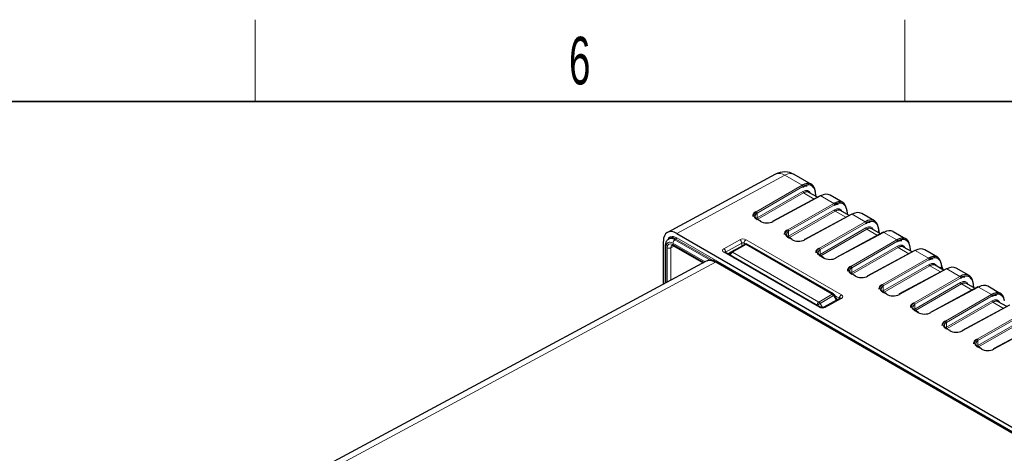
# Paper-space layout 'Blatt2' of a CAD drawing. Header units: millimetres. Extents: x 5 to 418, y 2 to 292.
# Tile 74 of 76: x 247 to 320, y 257 to 288. Entities that reach past the tile are written whole.
import ezdxf

# ---------------------------------------------------------------- set-up
doc = ezdxf.new("R2010")
doc.units = ezdxf.units.MM
doc.layers.add('SLD-0', color=7, linetype='Continuous')
doc.styles.add('SLDTEXTSTYLE0', font='TXT', dxfattribs={"width": 0.605})

psp = doc.layouts.new('Blatt2')

# ---------------------------------------------------------------- linework, layer by layer
at = {"color": 7, "linetype": 'Continuous', "lineweight": 25}
for p, q in [((303.008, 277.15), (295.054, 272.873)), ((305.632, 276.401), (304.371, 277.129)), ((305.996, 275.498), (305.926, 275.922)), ((306.281, 275.555), (302.787, 273.676)), ((306.082, 275.448), (305.449, 275.814)), ((307.951, 275.062), (307.014, 275.603)), ((308.402, 274.109), (307.768, 274.475)), ((308.315, 274.159), (308.245, 274.583)), ((301.912, 273.689), (301.634, 273.85)), ((308.6, 274.216), (305.106, 272.337)), ((310.271, 273.723), (309.333, 274.264)), ((310.721, 272.77), (310.088, 273.136)), ((310.634, 272.82), (310.564, 273.244)), ((312.59, 272.384), (311.652, 272.925)), ((294.751, 269.064), (294.751, 272.225)), ((295.218, 272.424), (295.131, 272.373)), ((295.741, 272.796), (320.82, 258.319)), ((304.231, 272.35), (303.953, 272.511)), ((310.92, 272.877), (307.426, 270.998)), ((294.887, 271.874), (294.887, 271.878)), ((294.887, 271.874), (294.887, 269.137)), ((295.498, 271.892), (297.676, 270.635)), ((299.733, 271.432), (300.74, 271.993)), ((307.252, 268.347), (300.938, 271.992)), ((313.239, 271.538), (309.745, 269.659)), ((313.04, 271.431), (312.407, 271.797)), ((312.951, 271.494), (312.884, 271.905)), ((314.909, 271.045), (313.972, 271.587)), ((297.897, 270.754), (267.236, 254.28)), ((306.302, 267.377), (299.287, 271.427)), ((299.533, 271.316), (299.733, 271.432)), ((306.55, 271.012), (306.272, 271.172)), ((351.823, 240.007), (298.681, 270.686)), ((315.558, 270.199), (312.064, 268.321)), ((315.36, 270.092), (314.726, 270.458)), ((315.231, 270.396), (315.203, 270.566)), ((317.229, 269.706), (316.291, 270.248)), ((308.87, 269.673), (308.592, 269.833)), ((317.878, 268.86), (314.383, 266.982)), ((317.679, 268.754), (317.046, 269.119)), ((317.59, 268.816), (317.522, 269.227)), ((319.548, 268.367), (318.61, 268.909)), ((307.745, 268.036), (306.557, 267.374)), ((307.526, 267.927), (307.326, 268.274)), ((307.531, 267.917), (307.526, 267.927)), ((311.189, 268.334), (310.911, 268.494)), ((313.508, 266.995), (313.23, 267.155)), ((320.197, 267.521), (316.703, 265.643)), ((319.998, 267.415), (319.365, 267.78)), ((315.827, 265.656), (315.55, 265.816)), ((322.516, 266.182), (319.022, 264.304)), ((318.147, 264.317), (317.869, 264.477))]:
    psp.add_line(p, q, dxfattribs=at)
at = {"color": 7, "linetype": 'Continuous', "lineweight": 18}
for p, q in [((303.688, 277.069), (295.741, 272.796)), ((304.961, 276.335), (303.688, 277.069)), ((301.587, 274.387), (304.961, 276.335)), ((305.017, 276.237), (301.643, 274.289)), ((301.643, 273.93), (305.01, 275.873)), ((305.964, 275.517), (305.904, 275.877)), ((305.067, 275.775), (301.7, 273.832)), ((306.32, 275.55), (302.826, 273.672)), ((305.85, 275.323), (305.067, 275.775)), ((307.28, 274.996), (306.32, 275.55)), ((303.906, 273.048), (307.28, 274.996)), ((307.337, 274.898), (303.962, 272.95)), ((303.962, 272.591), (307.329, 274.534)), ((307.386, 274.436), (304.019, 272.493)), ((308.169, 273.984), (307.386, 274.436)), ((308.283, 274.178), (308.224, 274.538)), ((301.873, 273.686), (301.595, 273.846)), ((301.643, 273.93), (301.643, 274.289)), ((308.639, 274.211), (305.145, 272.333)), ((306.225, 271.709), (309.599, 273.657)), ((309.599, 273.657), (308.639, 274.211)), ((303.962, 272.591), (303.962, 272.95)), ((309.656, 273.559), (306.282, 271.611)), ((306.282, 271.252), (309.649, 273.196)), ((309.705, 273.098), (306.338, 271.154)), ((310.489, 272.645), (309.705, 273.098)), ((310.602, 272.839), (310.543, 273.199)), ((295.68, 272.38), (295.594, 272.329)), ((295.594, 272.329), (298.199, 270.825)), ((298.454, 270.779), (295.68, 272.38)), ((295.736, 272.478), (321.673, 257.505)), ((299.19, 271.675), (300.378, 272.337)), ((300.83, 272.332), (307.845, 268.283)), ((304.192, 272.347), (303.914, 272.507)), ((310.958, 272.872), (307.464, 270.994)), ((308.544, 270.37), (311.919, 272.318)), ((311.975, 272.22), (308.601, 270.272)), ((311.919, 272.318), (310.958, 272.872)), ((294.946, 271.792), (294.946, 269.168)), ((295.032, 269.215), (295.032, 271.739)), ((295.547, 271.864), (295.312, 271.738)), ((295.312, 271.738), (295.312, 269.365)), ((297.826, 270.716), (295.453, 272.085)), ((295.456, 271.984), (297.736, 270.668)), ((300.517, 272.09), (299.329, 271.429)), ((300.838, 271.982), (299.831, 271.421)), ((300.517, 271.868), (300.517, 272.09)), ((300.807, 272.016), (300.686, 272.086)), ((300.686, 272.086), (300.686, 271.963)), ((307.153, 268.337), (300.838, 271.982)), ((306.282, 271.252), (306.282, 271.611)), ((308.601, 269.913), (311.968, 271.857)), ((312.024, 271.759), (308.658, 269.815)), ((313.278, 271.534), (309.784, 269.655)), ((312.808, 271.306), (312.024, 271.759)), ((312.922, 271.5), (312.862, 271.86)), ((314.238, 270.979), (313.278, 271.534)), ((306.204, 267.369), (299.19, 271.418)), ((299.329, 271.429), (299.329, 271.403)), ((299.533, 271.316), (299.509, 271.299)), ((299.831, 271.421), (306.18, 267.756)), ((306.511, 271.008), (306.233, 271.168)), ((310.864, 269.031), (314.238, 270.979)), ((314.294, 270.881), (310.92, 268.933)), ((298.583, 270.677), (267.786, 254.13)), ((351.726, 239.999), (298.583, 270.677)), ((308.601, 269.913), (308.601, 270.272)), ((310.92, 268.574), (314.287, 270.518)), ((314.344, 270.42), (310.977, 268.476)), ((315.597, 270.195), (312.103, 268.316)), ((315.127, 269.967), (314.344, 270.42)), ((315.21, 270.35), (315.064, 270.263)), ((315.21, 270.35), (315.182, 270.521)), ((316.557, 269.64), (315.597, 270.195)), ((308.831, 269.669), (308.553, 269.83)), ((313.183, 267.692), (316.557, 269.64)), ((316.614, 269.542), (313.24, 267.595)), ((310.92, 268.574), (310.92, 268.933)), ((313.24, 267.235), (316.607, 269.179)), ((316.663, 269.081), (313.296, 267.137)), ((317.916, 268.856), (314.422, 266.977)), ((317.447, 268.629), (316.663, 269.081)), ((317.56, 268.822), (317.501, 269.182)), ((318.877, 268.301), (317.916, 268.856)), ((306.18, 267.756), (307.153, 268.337)), ((307.254, 268.233), (306.282, 267.651)), ((307.845, 268.026), (306.657, 267.364)), ((307.161, 267.711), (307.454, 267.886)), ((307.454, 267.886), (307.254, 268.233)), ((307.701, 268.036), (307.344, 268.242)), ((307.526, 267.927), (307.454, 267.886)), ((307.454, 267.886), (307.459, 267.877)), ((307.701, 268.012), (307.701, 268.036)), ((311.15, 268.33), (310.872, 268.491)), ((315.502, 266.354), (318.877, 268.301)), ((318.933, 268.203), (315.559, 266.256)), ((306.282, 267.651), (306.456, 267.35)), ((313.469, 266.991), (313.191, 267.152)), ((313.24, 267.235), (313.24, 267.595)), ((315.559, 265.896), (318.926, 267.84)), ((318.982, 267.742), (315.615, 265.798)), ((320.236, 267.517), (316.742, 265.638)), ((319.766, 267.29), (318.982, 267.742)), ((317.822, 265.015), (321.196, 266.963)), ((321.252, 266.865), (317.878, 264.917)), ((317.878, 264.557), (321.245, 266.501)), ((315.788, 265.652), (315.511, 265.813)), ((315.559, 265.896), (315.559, 266.256)), ((321.302, 266.403), (317.935, 264.459)), ((322.555, 266.178), (319.061, 264.299)), ((318.108, 264.314), (317.83, 264.474)), ((317.878, 264.557), (317.878, 264.917))]:
    psp.add_line(p, q, dxfattribs=at)
at = {"color": 7, "linetype": 'Continuous', "lineweight": 25, "flags": 128}
for points in [[(312.951, 271.494), (312.952, 271.489), (312.952, 271.483)], [(299.531, 271.315), (299.509, 271.301), (299.508, 271.299)], [(317.59, 268.816), (317.591, 268.811), (317.59, 268.805)]]:
    psp.add_lwpolyline(points, dxfattribs=at)
at = {"color": 7, "linetype": 'Continuous', "lineweight": 18, "flags": 128}
for points in [[(307.326, 268.274), (307.323, 268.272), (307.315, 268.267), (307.3, 268.259), (307.279, 268.247), (307.254, 268.233)], [(306.282, 267.651), (306.252, 267.634), (306.22, 267.615), (306.186, 267.596), (306.152, 267.576), (306.119, 267.557), (306.088, 267.539), (306.061, 267.524), (306.054, 267.52)]]:
    psp.add_lwpolyline(points, dxfattribs=at)
at = {"color": 7, "linetype": 'Continuous', "lineweight": 25}
for centre, radius, start, end in [((303.671, 275.916), 1.4, 60.00269, 118.26557), ((305.883, 275.913), 0.044, 11.47353, 63.12744), ((306.296, 275.518), 0.0395, 53.60884, 112.95878), ((308.202, 274.574), 0.044, 11.48328, 63.1205), ((301.895, 273.653), 0.0396, 65.34908, 124.60209), ((302.802, 273.64), 0.0395, 53.61599, 112.94881), ((308.616, 274.18), 0.0395, 53.60977, 112.95503), ((310.521, 273.235), 0.044, 11.47587, 63.1279), ((304.214, 272.314), 0.0396, 65.34908, 124.60209), ((305.122, 272.301), 0.0395, 53.61801, 112.94679), ((310.935, 272.841), 0.0395, 53.60977, 112.95503), ((300.838, 271.819), 0.2, 60.00269, 119.1388), ((312.841, 271.896), 0.044, 11.48328, 63.1205), ((313.254, 271.502), 0.0395, 53.60884, 112.95878), ((306.534, 270.976), 0.0396, 65.34908, 124.60209), ((307.441, 270.962), 0.0395, 53.61708, 112.95054), ((315.16, 270.557), 0.044, 11.48186, 63.12191), ((315.574, 270.163), 0.0395, 53.60977, 112.95503), ((308.853, 269.637), 0.0396, 65.34908, 124.60209), ((309.76, 269.623), 0.0395, 53.61801, 112.94679), ((317.479, 269.219), 0.044, 11.47957, 63.1242), ((317.893, 268.824), 0.0395, 53.6093, 112.9569), ((307.153, 268.174), 0.2, 30.00252, 60.00269), ((311.172, 268.298), 0.0396, 65.34908, 124.60209), ((312.08, 268.284), 0.0395, 53.61801, 112.94679), ((319.799, 267.88), 0.044, 11.4777, 63.12467), ((313.492, 266.959), 0.0396, 65.34908, 124.60209), ((314.399, 266.945), 0.0395, 53.61996, 112.94484), ((315.811, 265.62), 0.0396, 65.34908, 124.60209), ((316.718, 265.606), 0.0395, 53.61631, 112.94849), ((318.13, 264.281), 0.0396, 65.34908, 124.60209), ((319.038, 264.267), 0.0395, 53.61754, 112.94866)]:
    psp.add_arc(centre, radius, start, end, dxfattribs=at)
at = {"color": 7, "linetype": 'Continuous', "lineweight": 18}
for centre, radius, start, end in [((303.278, 276.513), 0.692, 53.60202, 112.9652), ((304.082, 276.499), 0.693, 65.33272, 124.63139), ((304.898, 276.233), 0.119, 1.72004, 58.27872), ((305.129, 275.877), 0.119, 181.72052, 238.28194), ((305.877, 275.918), 0.0493, 304.21426, 5.03814), ((301.524, 274.285), 0.119, 1.72909, 58.27091), ((307.217, 274.894), 0.119, 1.72004, 58.27872), ((307.449, 274.538), 0.119, 181.71854, 238.28269), ((308.196, 274.579), 0.0493, 304.22668, 5.02572), ((301.617, 273.814), 0.0396, 65.34908, 124.60209), ((301.762, 273.933), 0.119, 181.72004, 238.27872), ((309.537, 273.556), 0.119, 1.72203, 58.27797), ((303.843, 272.947), 0.119, 1.7271, 58.27167), ((309.768, 273.199), 0.119, 181.71849, 238.28398), ((310.515, 273.24), 0.0493, 304.21966, 5.03274), ((295.761, 272.071), 0.308, 122.91667, 177.37149), ((295.613, 272.483), 0.123, 302.9151, 357.37207), ((300.214, 272.082), 0.303, 1.58501, 57.26497), ((300.992, 272.072), 0.307, 121.97743, 177.4449), ((303.937, 272.475), 0.0396, 65.34908, 124.60209), ((304.082, 272.594), 0.119, 181.71999, 238.28001), ((311.856, 272.217), 0.119, 1.72004, 58.27872), ((294.983, 271.88), 0.0962, 184.16796, 247.15243), ((295.173, 272.013), 0.308, 242.65755, 296.76515), ((295.554, 271.973), 0.0988, 173.77972, 234.91037), ((299.026, 271.42), 0.303, 1.58544, 57.26454), ((300.78, 271.904), 0.0976, 53.25842, 114.08502), ((300.897, 271.9), 0.101, 65.6903, 125.61835), ((306.162, 271.608), 0.119, 1.7271, 58.27167), ((312.087, 271.86), 0.119, 181.72052, 238.28194), ((312.835, 271.901), 0.0493, 304.22078, 5.02605), ((299.246, 271.337), 0.099, 65.36078, 124.60252), ((299.836, 271.285), 0.18, 125.04134, 207.44954), ((300, 271.159), 0.311, 122.8102, 173.61285), ((299.773, 271.342), 0.0976, 53.25898, 114.08447), ((306.256, 271.136), 0.0396, 65.34908, 124.60209), ((306.401, 271.255), 0.119, 181.72203, 238.27797), ((314.175, 270.878), 0.119, 1.72004, 58.27872), ((298.64, 270.596), 0.099, 65.35551, 124.58128), ((308.482, 270.269), 0.119, 1.72909, 58.27091), ((314.407, 270.521), 0.119, 181.71854, 238.28269), ((315.154, 270.562), 0.0493, 304.21966, 5.03274), ((315.182, 270.391), 0.0493, 304.22048, 5.02713), ((308.575, 269.797), 0.0396, 65.34908, 124.60209), ((308.72, 269.917), 0.119, 181.72004, 238.27872), ((316.494, 269.539), 0.119, 1.72104, 58.27835), ((310.801, 268.93), 0.119, 1.7271, 58.27167), ((316.726, 269.182), 0.119, 181.71953, 238.28232), ((317.473, 269.223), 0.0493, 304.22022, 5.0294), ((307.211, 268.255), 0.101, 65.6903, 125.61835), ((307.005, 268.092), 0.287, 29.47266, 58.96337), ((308.007, 268.023), 0.307, 121.97743, 177.4449), ((307.786, 267.943), 0.101, 54.63706, 113.91476), ((310.895, 268.458), 0.0396, 65.34908, 124.60209), ((311.04, 268.578), 0.119, 181.72148, 238.27852), ((318.814, 268.2), 0.119, 1.72002, 58.27937), ((306.348, 267.494), 0.311, 122.8102, 173.61285), ((306.032, 267.51), 0.287, 29.47213, 58.96391), ((306.26, 267.287), 0.0989, 65.18747, 124.62017), ((306.598, 267.282), 0.101, 54.64145, 113.90388), ((313.12, 267.591), 0.119, 1.72809, 58.27129), ((313.214, 267.119), 0.0396, 65.34908, 124.60209), ((313.359, 267.239), 0.119, 181.72104, 238.27835), ((319.045, 267.843), 0.119, 181.71953, 238.28232), ((315.44, 266.252), 0.119, 1.72809, 58.27129), ((315.533, 265.78), 0.0396, 65.34908, 124.60209), ((315.678, 265.9), 0.119, 181.72076, 238.27862), ((317.759, 264.913), 0.119, 1.72809, 58.27129), ((317.852, 264.441), 0.0396, 65.34908, 124.60209), ((317.998, 264.561), 0.119, 181.72004, 238.27872)]:
    psp.add_arc(centre, radius, start, end, dxfattribs=at)
at = {"color": 7, "linetype": 'Continuous', "lineweight": 25}
for centre, major_axis, ratio, start_param, end_param in [((304.944, 275.182), (0.683, 1.222), 0.567804, 5.664277, 7.043087), ((305.001, 275.15), (0.643, 1.153), 0.567218, 6.008824, 7.042622), ((305.057, 275.116), (0.389, 0.699), 0.566193, 6.273948, 7.041811), ((306.302, 274.397), (0.717, 1.202), 0.586803, 0.008503, 0.776367), ((307.263, 273.843), (0.683, 1.222), 0.567804, 5.664277, 7.043087), ((307.321, 273.811), (0.643, 1.153), 0.567218, 6.008824, 7.042622), ((307.376, 273.778), (0.389, 0.699), 0.566193, 6.273948, 7.041811), ((308.622, 273.059), (0.717, 1.202), 0.586803, 0.008503, 0.776367), ((302.075, 274.048), (0.6, -0.01), 0.565757, 2.383153, 3.936496), ((302.075, 273.689), (0.6, -0.008), 0.568489, 2.380984, 2.590407), ((302.353, 273.954), (0.68, -0.01), 0.567125, 3.935417, 5.48876), ((309.582, 272.504), (0.683, 1.222), 0.567804, 5.664277, 7.043087), ((309.64, 272.472), (0.643, 1.153), 0.567218, 6.008824, 7.042622), ((295.742, 271.653), (-0.7, 1.213), 0.577206, 5.498021, 7.068512), ((304.394, 272.709), (0.6, -0.01), 0.565757, 2.383153, 3.936496), ((309.695, 272.439), (0.389, 0.699), 0.566193, 6.273948, 7.041811), ((310.941, 271.72), (0.717, 1.202), 0.586803, 0.008503, 0.776367), ((304.394, 272.35), (0.6, -0.008), 0.568489, 2.380984, 2.590407), ((304.673, 272.615), (0.68, -0.01), 0.567125, 3.935417, 5.48876), ((311.902, 271.165), (0.683, 1.222), 0.567804, 5.664277, 7.043087), ((311.959, 271.133), (0.643, 1.153), 0.567218, 6.008824, 7.042622), ((306.713, 271.37), (0.6, -0.01), 0.565757, 2.383153, 3.936496), ((312.015, 271.1), (0.389, 0.699), 0.566193, 6.273948, 7.041811), ((313.26, 270.381), (0.717, 1.202), 0.586803, 0.008503, 0.776367), ((298.581, 269.532), (-0.695, 1.216), 0.577273, 5.500542, 6.268088), ((306.713, 271.011), (0.6, -0.008), 0.568489, 2.380984, 2.590407), ((306.992, 271.276), (0.68, -0.01), 0.567125, 3.935417, 5.48876), ((314.221, 269.826), (0.683, 1.222), 0.567804, 5.664277, 7.043087), ((314.278, 269.794), (0.643, 1.153), 0.567218, 6.008824, 7.042622), ((309.033, 270.032), (0.6, -0.01), 0.565757, 2.383153, 3.936496), ((314.334, 269.761), (0.389, 0.699), 0.566193, 6.273948, 7.041811), ((315.763, 270.104), (-0.48, 0.626), 0.469328, 0.720972, 1.205714), ((315.58, 269.042), (0.717, 1.202), 0.586803, 0.008503, 0.776367), ((309.033, 269.672), (0.6, -0.008), 0.568489, 2.380984, 2.590407), ((309.311, 269.937), (0.68, -0.01), 0.567125, 3.935417, 5.48876), ((316.54, 268.487), (0.683, 1.222), 0.567804, 5.664277, 7.043087), ((316.598, 268.455), (0.643, 1.153), 0.567218, 6.008824, 7.042622), ((311.352, 268.693), (0.6, -0.01), 0.565757, 2.383153, 3.936496), ((316.653, 268.422), (0.389, 0.699), 0.566193, 6.273948, 7.041811), ((317.899, 267.703), (0.717, 1.202), 0.586803, 0.008503, 0.776367), ((311.352, 268.333), (0.6, -0.008), 0.568489, 2.380984, 2.590407), ((311.631, 268.598), (0.68, -0.01), 0.567125, 3.935417, 5.48876), ((318.86, 267.148), (0.683, 1.222), 0.567804, 5.664277, 7.043087), ((318.917, 267.116), (0.643, 1.153), 0.567218, 6.008824, 7.042622), ((313.671, 267.354), (0.6, -0.01), 0.565757, 2.383153, 3.936496), ((313.671, 266.994), (0.6, -0.008), 0.568489, 2.380984, 2.590407), ((318.973, 267.083), (0.389, 0.699), 0.566193, 6.273948, 7.041811), ((313.95, 267.259), (0.68, -0.01), 0.567125, 3.935417, 5.48876), ((315.991, 266.015), (0.6, -0.01), 0.565757, 2.383153, 3.936496), ((315.991, 265.656), (0.6, -0.008), 0.568489, 2.380984, 2.590407), ((316.269, 265.92), (0.68, -0.01), 0.567125, 3.935417, 5.48876), ((318.31, 264.676), (0.6, -0.01), 0.565757, 2.383153, 3.936496), ((318.31, 264.317), (0.6, -0.008), 0.568489, 2.380984, 2.590407), ((318.589, 264.581), (0.68, -0.01), 0.567125, 3.935417, 5.48876)]:
    psp.add_ellipse(centre, major_axis=major_axis, ratio=ratio, start_param=start_param, end_param=end_param, dxfattribs=at)
at = {"color": 7, "linetype": 'Continuous', "lineweight": 18}
for centre, major_axis, ratio, start_param, end_param in [((304.999, 275.149), (0.429, 0.769), 0.567218, 5.847759, 7.042622), ((305.001, 275.15), (0.643, 1.153), 0.567218, 5.663812, 6.008824), ((302.076, 274.114), (0.68, -0.01), 0.567125, 2.382074, 3.935417), ((307.319, 273.81), (0.429, 0.769), 0.567218, 5.847759, 7.042622), ((307.321, 273.811), (0.643, 1.153), 0.567218, 5.663812, 6.008824), ((304.395, 272.775), (0.68, -0.01), 0.567125, 2.382074, 3.935417), ((309.638, 272.471), (0.429, 0.769), 0.567218, 5.847759, 7.042622), ((309.64, 272.472), (0.643, 1.153), 0.567218, 5.663812, 6.008824), ((300.604, 272.206), (0.32, -0.005), 0.567125, 0.793824, 2.36462), ((295.456, 271.494), (-0.3, 0.52), 0.577206, 5.498021, 7.068512), ((295.598, 271.576), (-0.205, 0.344), 0.576943, 6.261428, 7.059805), ((299.416, 271.544), (0.32, -0.005), 0.567125, 2.36462, 3.935417), ((300.601, 272.041), (0.12, -0.005), 0.549843, 0.806585, 2.377382), ((306.714, 271.436), (0.68, -0.01), 0.567125, 2.382074, 3.935417), ((311.957, 271.132), (0.429, 0.769), 0.567218, 5.847759, 7.042622), ((311.959, 271.133), (0.643, 1.153), 0.567218, 5.663812, 6.008824), ((299.413, 271.38), (0.12, -0.005), 0.549843, 2.377382, 2.818523), ((314.278, 269.794), (0.643, 1.153), 0.567218, 5.663812, 6.008824), ((309.034, 270.097), (0.68, -0.01), 0.567125, 2.382074, 3.935417), ((314.277, 269.793), (0.429, 0.769), 0.567218, 5.847759, 7.042622), ((316.596, 268.454), (0.429, 0.769), 0.567218, 5.847759, 7.042622), ((316.598, 268.455), (0.643, 1.153), 0.567218, 5.663812, 6.008824), ((311.353, 268.759), (0.68, -0.01), 0.567125, 2.382074, 3.935417), ((307.616, 267.992), (0.12, -0.005), 0.549843, 0.543943, 0.806585), ((307.618, 268.157), (0.32, -0.005), 0.567125, 5.506213, 7.077009), ((318.915, 267.115), (0.429, 0.769), 0.567218, 5.847759, 7.042622), ((318.917, 267.116), (0.643, 1.153), 0.567218, 5.663812, 6.008824), ((306.43, 267.495), (0.32, -0.005), 0.567125, 3.935417, 5.506213), ((313.672, 267.42), (0.68, -0.01), 0.567125, 2.382074, 3.935417), ((315.992, 266.081), (0.68, -0.01), 0.567125, 2.382074, 3.935417), ((318.311, 264.742), (0.68, -0.01), 0.567125, 2.382074, 3.935417)]:
    psp.add_ellipse(centre, major_axis=major_axis, ratio=ratio, start_param=start_param, end_param=end_param, dxfattribs=at)
at = {"color": 7, "linetype": 'Continuous', "lineweight": 25}
for points, knots in [([(305, 276.2), (305.046, 276.224), (305.16, 276.285), (305.259, 276.295), (305.319, 276.3)], [0, 0, 0, 0, 0.4026391, 1, 1, 1, 1]), ([(301.546, 274.39), (301.509, 274.366), (301.415, 274.303), (301.324, 274.184), (301.323, 274.085), (301.323, 274.046)], [0, 0, 0, 0, 0.277383, 0.709439, 1, 1, 1, 1]), ([(307.319, 274.861), (307.365, 274.885), (307.479, 274.946), (307.578, 274.956), (307.638, 274.962)], [0, 0, 0, 0, 0.402639, 1, 1, 1, 1]), ([(303.865, 273.052), (303.828, 273.027), (303.734, 272.964), (303.643, 272.845), (303.643, 272.747), (303.642, 272.707)], [0, 0, 0, 0, 0.277384, 0.709439, 1, 1, 1, 1]), ([(309.638, 273.522), (309.684, 273.546), (309.798, 273.607), (309.898, 273.617), (309.957, 273.623)], [0, 0, 0, 0, 0.402639, 1, 1, 1, 1]), ([(295.113, 272.36), (295.061, 272.314), (294.956, 272.221), (294.892, 272.037), (294.893, 271.92), (294.893, 271.877)], [0, 0, 0, 0, 0.383144, 0.775234, 1, 1, 1, 1]), ([(295.68, 272.38), (295.68, 272.38), (295.607, 272.423), (295.462, 272.474), (295.301, 272.479), (295.239, 272.427), (295.224, 272.414)], [0, 0, 0, 0, 0.000033, 0.429805, 0.858891, 1, 1, 1, 1]), ([(311.958, 272.183), (312.004, 272.208), (312.117, 272.269), (312.217, 272.278), (312.276, 272.284)], [0, 0, 0, 0, 0.4026391, 1, 1, 1, 1]), ([(295.397, 271.922), (295.397, 271.922), (295.399, 271.924), (295.405, 271.927), (295.459, 271.914), (295.491, 271.896), (295.498, 271.892)], [0, 0, 0, 0, 0.053396, 0.546138, 0.902849, 1, 1, 1, 1]), ([(306.184, 271.713), (306.147, 271.688), (306.053, 271.626), (305.963, 271.506), (305.962, 271.408), (305.962, 271.368)], [0, 0, 0, 0, 0.2773829, 0.7094363, 1, 1, 1, 1]), ([(298.681, 270.686), (298.624, 270.715), (298.471, 270.794), (298.239, 270.849), (298.08, 270.808), (298.013, 270.791)], [0, 0, 0, 0, 0.254076, 0.686879, 1, 1, 1, 1]), ([(299.287, 271.427), (299.282, 271.43), (299.276, 271.435), (299.278, 271.433), (299.278, 271.432)], [0, 0, 0, 0, 0.795024, 1, 1, 1, 1]), ([(314.277, 270.844), (314.323, 270.869), (314.437, 270.93), (314.536, 270.939), (314.596, 270.945)], [0, 0, 0, 0, 0.402639, 1, 1, 1, 1]), ([(308.503, 270.374), (308.467, 270.349), (308.373, 270.287), (308.282, 270.167), (308.281, 270.069), (308.281, 270.029)], [0, 0, 0, 0, 0.277383, 0.709439, 1, 1, 1, 1]), ([(315.284, 270.136), (315.28, 270.143), (315.237, 270.219), (315.223, 270.288), (315.21, 270.35)], [0, 0, 0, 0, 0.091492, 1, 1, 1, 1]), ([(316.596, 269.505), (316.642, 269.53), (316.756, 269.591), (316.856, 269.6), (316.915, 269.606)], [0, 0, 0, 0, 0.402639, 1, 1, 1, 1]), ([(310.823, 269.035), (310.786, 269.01), (310.692, 268.948), (310.601, 268.828), (310.601, 268.73), (310.6, 268.69)], [0, 0, 0, 0, 0.277384, 0.709439, 1, 1, 1, 1]), ([(307.752, 268.04), (307.753, 268.041), (307.754, 268.042), (307.748, 268.038), (307.745, 268.036)], [0, 0, 0, 0, 0.3639849, 1, 1, 1, 1]), ([(318.916, 268.166), (318.961, 268.191), (319.075, 268.252), (319.175, 268.261), (319.234, 268.267)], [0, 0, 0, 0, 0.402639, 1, 1, 1, 1]), ([(306.557, 267.374), (306.55, 267.371), (306.536, 267.364), (306.497, 267.353), (306.449, 267.348), (306.395, 267.349), (306.346, 267.358), (306.316, 267.37), (306.305, 267.375), (306.302, 267.377)], [0, 0, 0, 0, 0.139971, 0.281219, 0.437937, 0.607026, 0.779138, 0.921268, 1, 1, 1, 1]), ([(313.142, 267.696), (313.105, 267.671), (313.011, 267.609), (312.921, 267.489), (312.92, 267.391), (312.92, 267.351)], [0, 0, 0, 0, 0.2773835, 0.7094389, 1, 1, 1, 1]), ([(315.461, 266.357), (315.425, 266.333), (315.33, 266.27), (315.24, 266.15), (315.239, 266.052), (315.239, 266.012)], [0, 0, 0, 0, 0.2773835, 0.7094389, 1, 1, 1, 1]), ([(317.781, 265.018), (317.744, 264.994), (317.65, 264.931), (317.559, 264.811), (317.558, 264.713), (317.558, 264.674)], [0, 0, 0, 0, 0.277383, 0.709439, 1, 1, 1, 1])]:
    psp.add_open_spline(points, degree=3, knots=knots, dxfattribs=at)
at = {"color": 7, "linetype": 'Continuous', "lineweight": 18}
for points, knots in [([(295.09, 272.336), (295.104, 272.372), (295.143, 272.479), (295.286, 272.567), (295.495, 272.59), (295.656, 272.515), (295.736, 272.478)], [0, 0, 0, 0, 0.142661, 0.427346, 0.713491, 1, 1, 1, 1]), ([(295.123, 272.356), (295.162, 272.38), (295.253, 272.434), (295.425, 272.413), (295.545, 272.353), (295.594, 272.329)], [0, 0, 0, 0, 0.319107, 0.7252919, 1, 1, 1, 1]), ([(295.453, 272.085), (295.415, 272.104), (295.321, 272.151), (295.177, 272.163), (295.049, 272.104), (294.962, 271.978), (294.951, 271.854), (294.946, 271.792)], [0, 0, 0, 0, 0.14418, 0.356621, 0.57426, 0.787151, 1, 1, 1, 1])]:
    psp.add_open_spline(points, degree=3, knots=knots, dxfattribs=at)
at = {"layer": 'SLD-0', "lineweight": 18}
for p, q in [((264.75, 282.5), (264.75, 288.5)), ((312.5, 282.5), (312.5, 288.5))]:
    psp.add_line(p, q, dxfattribs=at)
at = {"layer": 'SLD-0', "lineweight": 35}
psp.add_line((408, 282.5), (26, 282.5), dxfattribs=at)

# ---------------------------------------------------------------- texts
at = {"layer": 'SLD-0', "insert": (288.603, 287.243), "char_height": 3.5, "attachment_point": 2, "style": 'SLDTEXTSTYLE0'}
psp.add_mtext('6', dxfattribs=at)

doc.saveas('drawing.dxf')
